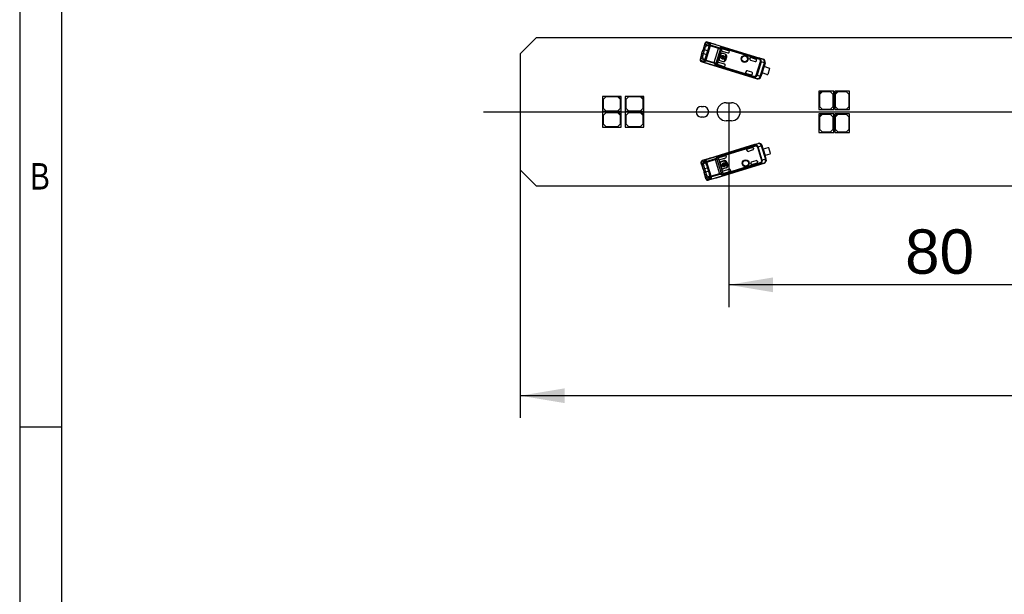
# Model space of a CAD drawing. Header units: millimetres. Extents: x 16 to 406, y 5 to 285.
# Tile 8 of 14: x 16 to 109, y 176 to 230. Entities that reach past the tile are written whole.
import ezdxf
from ezdxf.enums import TextEntityAlignment as Align
from ezdxf.lldxf.tags import DXFTag

# ---------------------------------------------------------------- set-up
doc = ezdxf.new("R2010")
doc.units = ezdxf.units.MM
for name, color, linetype in [('10', 7, 'Continuous'), ('Default', 7, 'Continuous'), ('LINLED_560X28MM_', 7, 'Continuous')]:
    doc.layers.add(name, color=color, linetype=linetype)
doc.styles.add('SEACAD_Arial', font='arial.ttf')
tags = doc.linetypes.add('CENTER2', pattern=[28.575, 19.05, -3.175, 3.175, -3.175]).pattern_tags.tags
tags[10:11] = [DXFTag(74, 4), DXFTag(75, 0), DXFTag(340, '0'), DXFTag(46, 0.0), DXFTag(50, 0.0), DXFTag(44, 0.0), DXFTag(45, 0.0)]
tags[8:9] = [DXFTag(74, 4), DXFTag(75, 0), DXFTag(340, '0'), DXFTag(46, 0.0), DXFTag(50, 0.0), DXFTag(44, 0.0), DXFTag(45, 0.0)]
tags[6:7] = [DXFTag(74, 4), DXFTag(75, 0), DXFTag(340, '0'), DXFTag(46, 0.0), DXFTag(50, 0.0), DXFTag(44, 0.0), DXFTag(45, 0.0)]
tags[4:5] = [DXFTag(74, 4), DXFTag(75, 0), DXFTag(340, '0'), DXFTag(46, 0.0), DXFTag(50, 0.0), DXFTag(44, 0.0), DXFTag(45, 0.0)]
doc.dimstyles.new('ISO', dxfattribs={"dimtxt": 4.2, "dimasz": 4.2, "dimexe": 2.1, "dimexo": 0, "dimgap": 1.05, "dimtad": 1, "dimlfac": 2, "dimtxsty": 'SEACAD_Arial', "dimblk1": '_SE_FILLED', "dimblk2": '_SE_FILLED', "dimsah": 1, "dimcen": 2.1, "dimadec": 0, "dimazin": 0, "dimtfac": 0.5, "dimtdec": 3, "dimtmove": 0, "dimatfit": 3, "dimfxl": 1, "dimarcsym": 0})

# ---------------------------------------------------------------- blocks, each defined once
blk = doc.blocks.new('SEANNOT_GROUP2')
at = {"layer": 'Default', "color": 7, "linetype": 'CENTER2'}
blk.add_line((59.597, 221.439), (346.097, 221.439), dxfattribs=at)
blk = doc.blocks.new('SE3')
at = {"layer": 'LINLED_560X28MM_', "color": 7, "linetype": 'Continuous'}
for p, q in [((64.597, 228.439), (63.097, 226.939)), ((341.097, 228.439), (64.597, 228.439)), ((80.59, 227.908), (80.481, 227.55)), ((80.642, 227.973), (80.561, 227.709)), ((80.561, 227.708), (80.685, 227.632)), ((80.596, 226.359), (81.01, 227.712)), ((81.099, 227.685), (80.686, 226.331)), ((80.969, 227.887), (80.693, 227.979)), ((80.744, 227.82), (80.9, 227.77)), ((80.744, 227.82), (80.864, 227.729)), ((81.088, 227.956), (80.812, 228.047)), ((81.58, 227.812), (80.812, 228.047)), ((80.864, 227.729), (80.943, 227.704)), ((80.932, 227.747), (80.9, 227.77)), ((81.099, 227.685), (81.01, 227.712)), ((81.088, 227.956), (81.087, 227.953)), ((81.087, 227.953), (85.768, 226.522)), ((81.088, 227.956), (85.768, 226.525)), ((81.118, 227.745), (81.099, 227.685)), ((81.884, 227.445), (81.099, 227.685)), ((81.902, 227.505), (81.118, 227.745)), ((81.582, 227.817), (81.581, 227.812)), ((81.582, 227.817), (86.099, 226.436)), ((63.097, 226.939), (63.097, 215.939)), ((80.248, 226.789), (80.139, 226.431)), ((80.313, 227.002), (80.248, 226.788)), ((80.248, 226.788), (80.398, 226.764)), ((80.313, 227.002), (80.416, 227.337)), ((80.313, 227.002), (80.457, 226.958)), ((80.398, 226.764), (80.457, 226.958)), ((80.481, 227.551), (80.416, 227.337)), ((80.559, 227.293), (80.416, 227.337)), ((80.457, 226.958), (80.559, 227.293)), ((80.457, 226.958), (80.742, 226.871)), ((80.619, 227.487), (80.481, 227.551)), ((80.559, 227.293), (80.619, 227.487)), ((80.844, 227.206), (80.559, 227.293)), ((80.917, 227.445), (80.669, 226.632)), ((81.47, 226.091), (81.884, 227.445)), ((82.057, 227.433), (81.621, 226.005)), ((81.783, 226.051), (82.166, 227.304)), ((81.884, 227.445), (81.902, 227.505)), ((82.083, 226.906), (81.936, 226.428)), ((82.095, 226.902), (81.949, 226.424)), ((82.095, 226.902), (82.083, 226.906)), ((82.173, 227.326), (82.166, 227.304)), ((82.173, 227.326), (82.214, 227.461)), ((85.816, 226.463), (82.214, 227.564)), ((85.79, 226.377), (82.216, 227.47)), ((82.224, 226.981), (82.22, 226.968)), ((82.507, 226.881), (82.22, 226.968)), ((82.511, 226.893), (82.224, 226.981)), ((82.232, 227.179), (82.774, 227.013)), ((82.298, 227.392), (82.297, 227.392)), ((82.297, 227.392), (82.934, 227.197)), ((82.298, 227.392), (82.935, 227.197)), ((82.467, 226.269), (82.611, 226.741)), ((82.548, 226.76), (82.485, 226.556)), ((82.507, 226.881), (82.511, 226.893)), ((82.611, 226.741), (82.548, 226.76)), ((82.897, 227.078), (82.934, 227.197)), ((82.897, 227.078), (82.899, 227.08)), ((82.899, 227.08), (82.935, 227.197)), ((82.935, 227.197), (82.934, 227.197)), ((80.226, 226.613), (80.145, 226.348)), ((80.184, 226.315), (80.464, 226.236)), ((80.372, 226.607), (80.226, 226.614)), ((80.245, 226.192), (80.525, 226.113)), ((80.245, 226.192), (81.013, 225.957)), ((80.466, 226.426), (80.316, 226.418)), ((80.473, 226.372), (80.316, 226.418)), ((80.546, 226.402), (80.466, 226.426)), ((80.473, 226.372), (80.502, 226.373)), ((80.526, 226.116), (80.525, 226.113)), ((85.205, 224.683), (80.525, 226.113)), ((80.526, 226.116), (85.206, 224.685)), ((80.686, 226.331), (80.596, 226.359)), ((80.686, 226.331), (80.667, 226.271)), ((81.451, 226.031), (80.667, 226.271)), ((80.686, 226.331), (81.47, 226.091)), ((81.013, 225.957), (81.012, 225.952)), ((81.012, 225.952), (85.529, 224.571)), ((81.735, 225.894), (81.621, 226.005)), ((81.678, 225.808), (85.28, 224.707)), ((81.735, 225.894), (81.732, 225.886)), ((81.732, 225.886), (85.306, 224.793)), ((81.735, 225.894), (81.776, 226.029)), ((81.783, 226.051), (81.776, 226.029)), ((81.843, 225.905), (82.479, 225.71)), ((81.843, 225.905), (81.843, 225.904)), ((81.843, 225.904), (82.48, 225.709)), ((82.45, 225.952), (81.908, 226.117)), ((81.936, 226.428), (81.949, 226.424)), ((82.016, 226.299), (82.012, 226.286)), ((82.012, 226.286), (82.299, 226.198)), ((82.016, 226.299), (82.302, 226.211)), ((82.071, 226.683), (82.051, 226.619)), ((82.051, 226.619), (82.101, 226.604)), ((82.12, 226.667), (82.071, 226.683)), ((82.16, 226.586), (82.358, 226.526)), ((82.377, 226.589), (82.18, 226.649)), ((82.181, 226.443), (82.2, 226.504)), ((82.279, 226.48), (82.26, 226.419)), ((82.299, 226.198), (82.302, 226.211)), ((82.466, 226.492), (82.403, 226.288)), ((82.403, 226.288), (82.467, 226.269)), ((82.417, 226.507), (82.466, 226.492)), ((82.485, 226.556), (82.436, 226.571)), ((82.479, 225.71), (82.516, 225.831)), ((82.48, 225.709), (82.516, 225.827)), ((82.516, 225.827), (82.516, 225.831)), ((82.552, 226.344), (82.64, 226.631)), ((82.552, 226.344), (82.565, 226.34)), ((82.565, 226.34), (82.653, 226.627)), ((82.653, 226.627), (82.64, 226.631)), ((84.895, 226.598), (84.851, 226.452)), ((84.851, 226.452), (84.852, 226.451)), ((84.852, 226.451), (84.897, 226.597)), ((85.421, 226.437), (84.895, 226.598)), ((84.895, 226.598), (84.897, 226.597)), ((84.897, 226.597), (85.421, 226.437)), ((84.917, 226.327), (85.347, 226.195)), ((85.421, 226.437), (85.421, 226.437)), ((85.463, 224.917), (85.851, 226.186)), ((85.472, 226.262), (85.488, 226.312)), ((85.924, 226.164), (85.536, 224.895)), ((86.091, 226.43), (85.768, 226.525)), ((85.768, 226.522), (85.768, 226.525)), ((85.816, 226.463), (85.79, 226.377)), ((85.79, 226.377), (85.855, 226.443)), ((85.833, 224.801), (86.222, 226.076)), ((85.924, 226.164), (85.851, 226.186)), ((86.289, 226.055), (85.9, 224.78)), ((86.222, 226.076), (85.924, 226.164)), ((86.091, 226.43), (86.099, 226.436)), ((86.3, 226.061), (86.194, 225.714)), ((86.289, 226.055), (86.222, 226.076)), ((86.3, 226.061), (86.289, 226.055)), ((82.48, 225.709), (82.479, 225.71)), ((84.485, 225.256), (84.441, 225.11)), ((84.441, 225.11), (84.442, 225.11)), ((84.441, 225.11), (84.967, 224.949)), ((84.442, 225.11), (84.487, 225.256)), ((84.442, 225.11), (84.967, 224.95)), ((84.487, 225.256), (84.485, 225.256)), ((85.041, 225.191), (84.61, 225.323)), ((84.967, 224.949), (84.967, 224.95)), ((85.092, 225.016), (85.107, 225.066)), ((85.463, 224.917), (85.536, 224.895)), ((85.536, 224.895), (85.833, 224.801)), ((86.011, 225.117), (85.905, 224.77)), ((86.01, 225.117), (86.193, 225.715)), ((86.465, 224.978), (86.01, 225.117)), ((86.648, 225.575), (86.193, 225.715)), ((86.713, 225.53), (86.544, 224.98)), ((85.205, 224.683), (85.206, 224.685)), ((85.205, 224.683), (85.526, 224.581)), ((85.306, 224.793), (85.28, 224.707)), ((85.323, 224.702), (85.306, 224.793)), ((85.529, 224.571), (85.526, 224.581)), ((85.833, 224.801), (85.9, 224.78)), ((85.9, 224.78), (85.905, 224.77)), ((91.647, 223.389), (91.397, 223.389)), ((91.397, 223.389), (91.397, 223.139)), ((91.397, 223.139), (91.647, 223.389)), ((91.397, 223.139), (91.397, 221.639)), ((91.697, 223.339), (91.447, 223.089)), ((91.447, 223.089), (91.447, 221.939)), ((92.797, 223.389), (91.647, 223.389)), ((92.497, 223.339), (91.697, 223.339)), ((92.747, 223.089), (92.497, 223.339)), ((92.747, 221.939), (92.747, 223.089)), ((92.797, 221.639), (92.797, 223.389)), ((93.147, 223.389), (92.897, 223.389)), ((92.897, 223.389), (92.897, 223.139)), ((92.897, 223.139), (93.147, 223.389)), ((92.897, 223.139), (92.897, 221.639)), ((93.197, 223.339), (92.947, 223.089)), ((92.947, 223.089), (92.947, 221.939)), ((94.297, 223.389), (93.147, 223.389)), ((93.997, 223.339), (93.197, 223.339)), ((94.247, 223.089), (93.997, 223.339)), ((94.247, 221.939), (94.247, 223.089)), ((94.297, 221.639), (94.297, 223.389)), ((72.397, 222.889), (70.897, 222.889)), ((70.897, 222.889), (70.897, 221.489)), ((71.197, 222.839), (70.947, 222.589)), ((70.947, 222.589), (70.947, 221.789)), ((72.347, 222.839), (71.197, 222.839)), ((72.597, 222.589), (72.347, 222.839)), ((72.647, 222.889), (72.397, 222.889)), ((72.397, 222.889), (72.647, 222.639)), ((72.597, 221.789), (72.597, 222.589)), ((72.647, 222.639), (72.647, 222.889)), ((72.647, 221.489), (72.647, 222.639)), ((74.547, 222.889), (73.047, 222.889)), ((73.047, 222.889), (73.047, 221.489)), ((73.347, 222.839), (73.097, 222.589)), ((73.097, 222.589), (73.097, 221.789)), ((74.497, 222.839), (73.347, 222.839)), ((74.747, 222.589), (74.497, 222.839)), ((74.797, 222.889), (74.547, 222.889)), ((74.547, 222.889), (74.797, 222.639)), ((74.747, 221.789), (74.747, 222.589)), ((74.797, 222.639), (74.797, 222.889)), ((74.797, 221.489), (74.797, 222.639)), ((82.597, 222.289), (83.097, 222.289)), ((70.897, 221.489), (72.647, 221.489)), ((72.397, 221.389), (70.897, 221.389)), ((70.897, 221.389), (70.897, 219.989)), ((70.947, 221.789), (71.197, 221.539)), ((71.197, 221.339), (70.947, 221.089)), ((71.197, 221.539), (72.347, 221.539)), ((72.347, 221.339), (71.197, 221.339)), ((72.347, 221.539), (72.597, 221.789)), ((72.597, 221.089), (72.347, 221.339)), ((72.647, 221.389), (72.397, 221.389)), ((72.397, 221.389), (72.647, 221.139)), ((72.647, 221.139), (72.647, 221.389)), ((72.647, 219.989), (72.647, 221.139)), ((73.047, 221.489), (74.797, 221.489)), ((74.547, 221.389), (73.047, 221.389)), ((73.047, 221.389), (73.047, 219.989)), ((73.097, 221.789), (73.347, 221.539)), ((73.347, 221.339), (73.097, 221.089)), ((73.347, 221.539), (74.497, 221.539)), ((74.497, 221.339), (73.347, 221.339)), ((74.497, 221.539), (74.747, 221.789)), ((74.747, 221.089), (74.497, 221.339)), ((74.797, 221.389), (74.547, 221.389)), ((74.547, 221.389), (74.797, 221.139)), ((74.797, 221.139), (74.797, 221.389)), ((74.797, 219.989), (74.797, 221.139)), ((80.247, 221.939), (80.447, 221.939)), ((91.397, 221.639), (92.797, 221.639)), ((91.647, 221.239), (91.397, 221.239)), ((91.397, 221.239), (91.397, 220.989)), ((91.397, 220.989), (91.647, 221.239)), ((91.447, 221.939), (91.697, 221.689)), ((91.697, 221.189), (91.447, 220.939)), ((92.797, 221.239), (91.647, 221.239)), ((91.697, 221.689), (92.497, 221.689)), ((92.497, 221.189), (91.697, 221.189)), ((92.497, 221.689), (92.747, 221.939)), ((92.747, 220.939), (92.497, 221.189)), ((92.797, 219.489), (92.797, 221.239)), ((92.897, 221.639), (94.297, 221.639)), ((93.147, 221.239), (92.897, 221.239)), ((92.897, 221.239), (92.897, 220.989)), ((92.897, 220.989), (93.147, 221.239)), ((92.947, 221.939), (93.197, 221.689)), ((93.197, 221.189), (92.947, 220.939)), ((94.297, 221.239), (93.147, 221.239)), ((93.197, 221.689), (93.997, 221.689)), ((93.997, 221.189), (93.197, 221.189)), ((93.997, 221.689), (94.247, 221.939)), ((94.247, 220.939), (93.997, 221.189)), ((94.297, 219.489), (94.297, 221.239)), ((70.947, 221.089), (70.947, 220.289)), ((70.947, 220.289), (71.197, 220.039)), ((72.347, 220.039), (72.597, 220.289)), ((72.597, 220.289), (72.597, 221.089)), ((73.097, 221.089), (73.097, 220.289)), ((73.097, 220.289), (73.347, 220.039)), ((74.497, 220.039), (74.747, 220.289)), ((74.747, 220.289), (74.747, 221.089)), ((80.447, 220.939), (80.247, 220.939)), ((83.097, 220.589), (82.597, 220.589)), ((91.397, 220.989), (91.397, 219.489)), ((91.447, 220.939), (91.447, 219.789)), ((92.747, 219.789), (92.747, 220.939)), ((92.897, 220.989), (92.897, 219.489)), ((92.947, 220.939), (92.947, 219.789)), ((94.247, 219.789), (94.247, 220.939)), ((70.897, 219.989), (72.647, 219.989)), ((71.197, 220.039), (72.347, 220.039)), ((73.047, 219.989), (74.797, 219.989)), ((73.347, 220.039), (74.497, 220.039)), ((91.397, 219.489), (92.797, 219.489)), ((91.447, 219.789), (91.697, 219.539)), ((91.697, 219.539), (92.497, 219.539)), ((92.497, 219.539), (92.747, 219.789)), ((92.897, 219.489), (94.297, 219.489)), ((92.947, 219.789), (93.197, 219.539)), ((93.197, 219.539), (93.997, 219.539)), ((93.997, 219.539), (94.247, 219.789)), ((85.305, 218.328), (80.624, 216.897)), ((80.625, 216.895), (85.305, 218.326)), ((81.111, 217.059), (85.628, 218.44)), ((85.305, 218.328), (85.625, 218.43)), ((85.305, 218.328), (85.305, 218.326)), ((85.422, 218.309), (85.405, 218.218)), ((85.628, 218.44), (85.626, 218.43)), ((81.777, 217.202), (85.379, 218.304)), ((81.831, 217.125), (85.405, 218.218)), ((84.54, 217.901), (85.066, 218.062)), ((84.585, 217.755), (84.54, 217.901)), ((84.54, 217.901), (84.541, 217.901)), ((84.541, 217.901), (85.066, 218.061)), ((84.541, 217.901), (84.586, 217.755)), ((84.586, 217.755), (84.585, 217.755)), ((85.14, 217.82), (84.71, 217.688)), ((85.066, 218.062), (85.066, 218.061)), ((85.191, 217.995), (85.206, 217.945)), ((85.405, 218.218), (85.379, 218.304)), ((85.562, 218.094), (85.635, 218.116)), ((85.562, 218.094), (85.95, 216.825)), ((85.635, 218.116), (85.932, 218.21)), ((86.023, 216.847), (85.635, 218.116)), ((85.932, 218.21), (85.999, 218.231)), ((85.932, 218.21), (86.322, 216.935)), ((85.999, 218.231), (86.005, 218.241)), ((86.389, 216.956), (85.999, 218.231)), ((86.111, 217.895), (86.005, 218.241)), ((86.565, 218.033), (86.11, 217.894)), ((86.11, 217.894), (86.292, 217.296)), ((86.748, 217.436), (86.292, 217.296)), ((86.812, 217.482), (86.644, 218.031)), ((80.348, 216.222), (80.238, 216.58)), ((80.326, 216.398), (80.245, 216.663)), ((80.284, 216.696), (80.564, 216.774)), ((81.11, 217.053), (80.343, 216.819)), ((80.344, 216.819), (81.112, 217.054)), ((80.344, 216.819), (80.624, 216.897)), ((80.572, 216.639), (80.415, 216.592)), ((80.565, 216.585), (80.415, 216.592)), ((80.645, 216.608), (80.565, 216.585)), ((80.572, 216.639), (80.601, 216.637)), ((80.625, 216.895), (80.624, 216.897)), ((80.785, 216.68), (80.695, 216.652)), ((80.695, 216.652), (81.109, 215.298)), ((81.551, 216.979), (80.767, 216.74)), ((80.785, 216.68), (80.767, 216.74)), ((80.785, 216.68), (81.569, 216.919)), ((81.199, 215.326), (80.785, 216.68)), ((81.113, 217.054), (81.111, 217.059)), ((81.187, 215.058), (85.867, 216.489)), ((81.188, 215.055), (85.868, 216.486)), ((81.569, 216.919), (81.983, 215.565)), ((81.682, 215.194), (86.198, 216.575)), ((81.834, 217.117), (81.72, 217.006)), ((82.157, 215.578), (81.72, 217.006)), ((81.834, 217.117), (81.831, 217.125)), ((81.834, 217.117), (81.876, 216.982)), ((81.882, 216.96), (81.876, 216.982)), ((81.882, 216.96), (82.265, 215.707)), ((81.942, 217.106), (82.58, 217.301)), ((81.942, 217.106), (82.579, 217.301)), ((81.942, 217.106), (81.942, 217.106)), ((82.549, 217.059), (82.007, 216.893)), ((82.036, 216.583), (82.049, 216.587)), ((82.182, 216.105), (82.036, 216.583)), ((82.195, 216.109), (82.049, 216.587)), ((82.111, 216.725), (82.398, 216.812)), ((82.115, 216.712), (82.111, 216.725)), ((82.115, 216.712), (82.402, 216.8)), ((82.26, 216.425), (82.457, 216.485)), ((82.281, 216.568), (82.299, 216.507)), ((85.916, 216.548), (82.313, 215.447)), ((85.889, 216.634), (82.315, 215.541)), ((82.378, 216.531), (82.36, 216.592)), ((82.398, 216.812), (82.402, 216.8)), ((82.503, 216.723), (82.566, 216.742)), ((82.566, 216.518), (82.503, 216.723)), ((82.517, 216.503), (82.566, 216.518)), ((82.585, 216.455), (82.536, 216.44)), ((82.566, 216.742), (82.711, 216.27)), ((82.58, 217.301), (82.579, 217.301)), ((82.579, 217.301), (82.616, 217.179)), ((82.58, 217.301), (82.616, 217.184)), ((82.647, 216.25), (82.585, 216.455)), ((82.616, 217.184), (82.616, 217.179)), ((82.652, 216.667), (82.664, 216.671)), ((82.652, 216.667), (82.739, 216.38)), ((82.664, 216.671), (82.752, 216.384)), ((84.95, 216.559), (84.952, 216.56)), ((84.995, 216.413), (84.95, 216.559)), ((84.952, 216.56), (84.996, 216.414)), ((85.521, 216.574), (84.995, 216.413)), ((84.996, 216.414), (85.521, 216.574)), ((85.017, 216.684), (85.447, 216.816)), ((85.521, 216.574), (85.521, 216.574)), ((85.572, 216.749), (85.587, 216.699)), ((85.867, 216.489), (85.868, 216.486)), ((86.19, 216.581), (85.868, 216.486)), ((85.916, 216.548), (85.889, 216.634)), ((85.889, 216.634), (85.955, 216.568)), ((86.023, 216.847), (85.95, 216.825)), ((86.322, 216.935), (86.023, 216.847)), ((86.191, 216.581), (86.198, 216.575)), ((86.399, 216.95), (86.293, 217.297)), ((86.389, 216.956), (86.322, 216.935)), ((86.399, 216.95), (86.389, 216.956)), ((63.097, 215.939), (64.597, 214.439)), ((80.471, 216.405), (80.325, 216.4)), ((80.348, 216.222), (80.497, 216.246)), ((80.413, 216.009), (80.348, 216.222)), ((80.413, 216.009), (80.556, 216.052)), ((80.413, 216.009), (80.515, 215.674)), ((80.497, 216.246), (80.556, 216.052)), ((80.659, 215.718), (80.515, 215.674)), ((80.581, 215.46), (80.515, 215.674)), ((80.556, 216.052), (80.841, 216.14)), ((80.556, 216.052), (80.659, 215.718)), ((80.718, 215.524), (80.581, 215.46)), ((80.944, 215.805), (80.659, 215.718)), ((80.659, 215.718), (80.718, 215.524)), ((81.017, 215.566), (80.768, 216.379)), ((81.983, 215.565), (81.199, 215.326)), ((82.002, 215.505), (81.217, 215.266)), ((81.983, 215.565), (82.002, 215.505)), ((82.151, 216.392), (82.2, 216.407)), ((82.17, 216.328), (82.151, 216.392)), ((82.22, 216.343), (82.17, 216.328)), ((82.195, 216.109), (82.182, 216.105)), ((82.272, 215.685), (82.265, 215.707)), ((82.272, 215.685), (82.313, 215.55)), ((82.477, 216.422), (82.279, 216.362)), ((82.607, 216.13), (82.32, 216.043)), ((82.324, 216.03), (82.32, 216.043)), ((82.61, 216.118), (82.324, 216.03)), ((82.332, 215.832), (82.874, 215.998)), ((82.397, 215.619), (83.033, 215.814)), ((82.397, 215.619), (83.035, 215.814)), ((82.397, 215.619), (82.397, 215.619)), ((82.607, 216.13), (82.61, 216.118)), ((82.711, 216.27), (82.647, 216.25)), ((82.752, 216.384), (82.739, 216.38)), ((82.997, 215.933), (83.033, 215.814)), ((82.997, 215.933), (82.999, 215.931)), ((82.999, 215.931), (83.035, 215.814)), ((83.035, 215.814), (83.033, 215.814)), ((84.995, 216.413), (84.996, 216.414)), ((80.69, 215.103), (80.581, 215.46)), ((80.661, 215.301), (80.785, 215.377)), ((80.742, 215.037), (80.661, 215.302)), ((81.068, 215.123), (80.792, 215.032)), ((80.843, 215.191), (80.964, 215.281)), ((80.843, 215.191), (81, 215.24)), ((81.68, 215.198), (80.912, 214.964)), ((81.188, 215.055), (80.912, 214.964)), ((80.964, 215.281), (81.043, 215.306)), ((81.03, 215.263), (81, 215.24)), ((81.199, 215.326), (81.109, 215.298)), ((81.188, 215.055), (81.187, 215.058)), ((81.217, 215.266), (81.199, 215.326)), ((81.682, 215.194), (81.68, 215.199)), ((64.597, 214.439), (341.097, 214.439))]:
    blk.add_line(p, q, dxfattribs=at)
for centre, radius in [((84.353, 226.447), 0.328), ((84.353, 226.447), 0.293), ((84.353, 226.447), 0.276), ((84.353, 226.447), 0.275), ((84.452, 216.564), 0.328), ((84.452, 216.564), 0.293), ((84.452, 216.564), 0.276), ((84.452, 216.564), 0.275)]:
    blk.add_circle(centre, radius, dxfattribs=at)
for centre, radius, start, end in [((80.838, 227.469), 0.366, 139.22124, 167.19833), ((80.772, 227.874), 0.182, 125.94546, 154.29678), ((80.725, 227.961), 0.0836, 115.13911, 171.16305), ((80.764, 227.888), 0.166, 72.12309, 117.03179), ((80.787, 227.953), 0.0975, 75.00548, 164.51401), ((81.066, 227.852), 0.103, 78.15024, 159.89422), ((80.83, 227.784), 0.173, 9.17343, 36.861), ((81.106, 227.733), 0.131, 85.95549, 143.28159), ((80.543, 227.723), 0.467, 358.76441, 10.9341), ((81.096, 227.622), 0.125, 79.83196, 133.72699), ((80.912, 227.848), 0.204, 4.24366, 30.86319), ((80.475, 227.792), 0.644, 355.86205, 6.40937), ((80.589, 226.656), 0.366, 158.77535, 186.78297), ((80.86, 226.607), 0.489, 161.27065, 180.03098), ((81.153, 227.33), 0.557, 147.12742, 163.58485), ((82, 227.843), 0.414, 253.69586, 277.97322), ((81.946, 227.684), 0.184, 256.15088, 295.18192), ((82.272, 226.915), 0.652, 95.11718, 112.3346), ((82.256, 226.769), 0.693, 93.51529, 106.67713), ((82.191, 226.873), 0.113, 73.00218, 163.00218), ((82.191, 226.873), 0.1, 73.00218, 163.00218), ((82.269, 226.587), 0.169, 354.32944, 151.67492), ((81.983, 227.511), 0.236, 349.78811, 12.80118), ((82.449, 226.689), 0.2, 343.00218, 73.00218), ((82.449, 226.689), 0.213, 343.00218, 73.00218), ((80.315, 226.359), 0.189, 172.69373, 200.36203), ((80.294, 226.351), 0.167, 209.0805, 253.7947), ((80.276, 226.284), 0.0975, 161.48221, 251.00312), ((80.565, 226.212), 0.103, 166.11686, 247.83879), ((80.407, 226.4), 0.173, 289.13189, 316.83987), ((80.439, 226.301), 0.204, 295.16262, 321.76244), ((80.203, 226.611), 0.467, 315.08386, 327.25018), ((80.665, 226.288), 0.131, 182.73495, 240.04743), ((80.718, 226.385), 0.125, 192.2666, 246.18387), ((80.107, 226.593), 0.646, 319.61515, 330.13261), ((42.515, 237.979), 40.729, 342.94133, 343.02974), ((81.389, 225.86), 0.182, 30.61414, 70.06123), ((81.342, 225.694), 0.417, 48.11593, 72.22181), ((81.468, 226.146), 0.208, 291.94233, 317.24291), ((82.08, 226.308), 0.641, 213.58566, 231.14385), ((81.359, 226.088), 0.424, 318.6666, 331.42176), ((82.045, 226.394), 0.113, 163.00218, 253.00218), ((82.045, 226.394), 0.1, 163.00218, 253.00218), ((82.269, 226.587), 0.169, 174.32944, 238.79799), ((82.269, 226.587), 0.108, 180.78684, 230.5702), ((82.269, 226.587), 0.108, 0.78684, 145.21753), ((82.269, 226.587), 0.169, 267.20637, 331.67492), ((82.269, 226.587), 0.108, 275.43416, 325.21753), ((82.361, 226.402), 0.213, 253.00218, 343.00218), ((82.361, 226.402), 0.2, 253.00218, 343.00218), ((85.377, 226.291), 0.1, 253.00218, 343.00218), ((85.789, 226.359), 0.107, 51.96533, 75.45145), ((85.643, 226.243), 0.292, 344.24736, 43.4173), ((86.003, 226.143), 0.3, 343.00654, 72.84058), ((85.011, 225.095), 0.1, 343.00218, 73.00218), ((85.26, 224.985), 0.291, 282.4715, 341.874), ((86.502, 225.097), 0.125, 253.00218, 289.87208), ((86.612, 225.456), 0.125, 36.13228, 73.00218), ((85.315, 224.808), 0.107, 250.55265, 274.03752), ((85.613, 224.868), 0.3, 253.16918, 342.99782), ((82.597, 221.439), 0.85, 90, 270), ((83.097, 221.439), 0.85, 270, 90), ((80.247, 221.439), 0.5, 90, 270), ((80.447, 221.439), 0.5, 270, 90), ((85.415, 218.203), 0.107, 86.1093, 109.59409), ((85.359, 218.025), 0.291, 18.20662, 77.45662), ((85.712, 218.143), 0.3, 17.00654, 106.83518), ((85.111, 217.916), 0.1, 287.00218, 17.00218), ((86.601, 217.914), 0.125, 70.13228, 107.00218), ((86.711, 217.555), 0.125, 287.00218, 323.87208), ((80.415, 216.651), 0.189, 159.64233, 187.31064), ((80.394, 216.66), 0.166, 106.1382, 150.99532), ((80.376, 216.727), 0.0975, 109.00861, 198.51479), ((80.679, 216.792), 0.116, 117.4809, 188.57218), ((80.507, 216.611), 0.173, 43.16449, 70.87247), ((80.541, 216.714), 0.2, 37.9227, 65.16096), ((80.749, 216.732), 0.116, 115.6903, 181.53605), ((80.302, 216.399), 0.467, 32.75419, 44.92051), ((80.817, 216.626), 0.125, 113.79561, 167.76265), ((80.208, 216.419), 0.644, 29.85916, 40.4018), ((81.489, 217.15), 0.181, 289.88172, 329.45164), ((64.904, 211.851), 17.419, 16.91546, 17.12219), ((81.444, 217.313), 0.413, 287.64579, 312.02521), ((82.201, 216.684), 0.67, 129.24028, 146.03894), ((81.579, 216.882), 0.188, 41.3683, 69.45519), ((81.415, 216.891), 0.477, 29.30085, 40.61952), ((82.144, 216.616), 0.113, 107.00218, 197.00218), ((82.144, 216.616), 0.1, 107.00218, 197.00218), ((82.368, 216.423), 0.169, 121.20637, 185.67492), ((82.368, 216.423), 0.169, 208.32944, 5.67492), ((82.368, 216.423), 0.108, 129.43416, 179.21753), ((82.368, 216.423), 0.169, 28.32944, 92.79799), ((82.368, 216.423), 0.108, 34.78684, 84.5702), ((82.46, 216.608), 0.213, 17.00218, 107.00218), ((82.46, 216.608), 0.2, 17.00218, 107.00218), ((85.476, 216.72), 0.1, 17.00218, 107.00218), ((85.889, 216.652), 0.107, 284.6912, 308.18556), ((85.743, 216.768), 0.291, 316.5583, 15.78578), ((86.102, 216.868), 0.3, 287.16378, 16.99782), ((80.699, 216.356), 0.376, 173.59811, 200.85229), ((80.904, 216.394), 0.433, 178.74318, 199.96392), ((81.136, 215.628), 0.431, 193.98294, 215.31352), ((82.1, 215.168), 0.414, 82.03115, 106.30851), ((82.046, 215.328), 0.183, 64.74828, 103.92765), ((81.971, 215.602), 0.188, 324.55893, 352.62905), ((82.356, 216.242), 0.693, 253.32724, 266.48907), ((82.29, 216.138), 0.113, 197.00218, 287.00218), ((82.29, 216.138), 0.1, 197.00218, 287.00218), ((82.368, 216.423), 0.108, 214.78684, 359.21753), ((82.1, 215.499), 0.219, 346.29759, 11.12185), ((82.548, 216.322), 0.2, 287.00218, 17.00218), ((82.548, 216.322), 0.213, 287.00218, 17.00218), ((80.946, 215.546), 0.375, 193.13784, 220.45132), ((80.872, 215.136), 0.182, 194.58382, 243.29397), ((80.824, 215.05), 0.0837, 188.86736, 244.8716), ((80.864, 215.123), 0.167, 243.04293, 287.81092), ((80.886, 215.058), 0.0975, 195.48599, 285.00325), ((80.93, 215.227), 0.173, 323.14336, 350.83093), ((81.174, 215.173), 0.116, 205.42835, 276.53593), ((80.642, 215.288), 0.467, 349.07026, 1.23995), ((81.203, 215.273), 0.126, 215.43308, 275.33857), ((81.201, 215.406), 0.141, 229.62326, 276.82651), ((81.016, 215.161), 0.199, 328.82038, 356.08149), ((80.624, 215.218), 0.595, 353.15926, 4.57805), ((82.371, 216.096), 0.652, 247.67044, 264.8865)]:
    blk.add_arc(centre, radius, start, end, dxfattribs=at)
for centre, major_axis, ratio, start_param, end_param in [((80.686, 227.879), (-0.0956, 0.0292), 0.754543, 6.092026, 6.283031), ((80.56, 227.549), (-0.132, -0.43), 0.34204, 3.132977, 3.443088), ((81.059, 227.86), (-0.0315, -0.0949), 0.939661, 3.16702, 4.734915), ((81.494, 227.53), (-0.088, -0.287), 0.999962, 3.141593, 3.321417), ((82.262, 227.275), (-0.0292, -0.0956), 0.999848, 4.712389, 6.283185), ((82.268, 227.296), (-0.0292, -0.0956), 0.999994, 3.140004, 4.712389), ((82.268, 227.296), (-0.0292, -0.0956), 0.999994, 3.140535, 4.712389), ((82.803, 227.109), (-0.0883, -0.047), 0.999695, 0.785246, 2.356347), ((82.802, 227.108), (-0.0883, -0.047), 0.999695, 1.570796, 2.343651), ((80.235, 226.32), (0.0859, 0.0512), 0.8975, 2.254603, 3.141253), ((80.235, 226.402), (0.0956, -0.0292), 0.754543, 3.141566, 3.269979), ((80.315, 226.746), (0.132, 0.431), 0.342128, 2.840741, 3.150375), ((80.554, 226.209), (-0.0269, -0.0963), 0.939661, 4.689876, 6.257716), ((81.1, 226.239), (-0.088, -0.287), 0.999962, 6.103357, 6.283185), ((81.872, 226), (0.0292, 0.0956), 0.999994, 1.570796, 3.141593), ((81.872, 226), (0.0292, 0.0956), 0.999994, 1.570796, 3.141593), ((81.879, 226.022), (0.0292, 0.0956), 0.999848, 0, 1.570796), ((82.42, 225.856), (-0.047, 0.0883), 0.999695, 3.926839, 5.497939), ((82.42, 225.858), (-0.047, 0.0883), 0.999695, 3.9588, 4.712389), ((84.946, 226.422), (0.0956, -0.0292), 0.999848, 3.141593, 4.712389), ((84.948, 226.422), (0.0956, -0.0292), 0.999848, 3.141593, 4.712389), ((85.392, 226.341), (-0.0292, -0.0956), 0.999994, 1.570796, 3.141593), ((85.392, 226.341), (-0.0292, -0.0956), 0.999994, 1.570796, 3.141593), ((86.003, 226.143), (-0.085, -0.288), 0.766027, 1.56283, 3.125796), ((86.013, 226.149), (-0.265, -0.141), 0.999924, 2.356233, 3.933355), ((84.581, 225.227), (0.0956, -0.0292), 0.999848, 1.570796, 3.141593), ((84.582, 225.227), (0.0956, -0.0292), 0.999848, 1.570796, 3.141593), ((84.996, 225.045), (0.0292, 0.0956), 0.999994, 3.141593, 4.712389), ((84.996, 225.045), (0.0292, 0.0956), 0.999994, 3.141593, 4.712389), ((85.613, 224.868), (-0.091, -0.286), 0.766027, 0.015856, 1.578763), ((85.618, 224.858), (-0.141, 0.265), 0.999924, 2.349833, 3.926953), ((85.712, 218.143), (-0.091, 0.286), 0.766027, 4.704422, 6.267329), ((85.718, 218.153), (-0.141, -0.265), 0.999924, 2.356233, 3.933352), ((84.68, 217.784), (0.0956, 0.0292), 0.999848, 3.141593, 4.712389), ((84.682, 217.784), (0.0956, 0.0292), 0.999848, 3.141593, 4.712389), ((85.095, 217.966), (0.0292, -0.0956), 0.999994, 1.570796, 3.141593), ((85.095, 217.966), (0.0292, -0.0956), 0.999994, 1.570796, 3.141593), ((80.334, 216.69), (0.0859, -0.0511), 0.8975, 3.142044, 4.028582), ((80.334, 216.609), (0.0956, 0.0292), 0.754543, 3.013206, 3.141619), ((80.415, 216.264), (0.132, -0.431), 0.342128, 3.13281, 3.442444), ((80.654, 216.802), (-0.0269, 0.0963), 0.939661, 0.025469, 1.593309), ((81.199, 216.772), (-0.088, 0.287), 0.999962, 0, 0.179473), ((81.971, 217.011), (0.0292, -0.0956), 0.999994, 3.141593, 4.712389), ((81.971, 217.011), (0.0292, -0.0956), 0.999994, 3.141593, 4.712389), ((81.978, 216.989), (0.0292, -0.0956), 0.999848, 4.712389, 6.283185), ((82.52, 217.155), (-0.047, -0.0883), 0.999695, 0.785246, 2.356347), ((82.519, 217.153), (-0.047, -0.0883), 0.999695, 1.570796, 2.324385), ((85.046, 216.589), (0.0956, 0.0292), 0.999848, 1.570796, 3.141593), ((85.047, 216.589), (0.0956, 0.0292), 0.999848, 1.570796, 3.141593), ((85.492, 216.67), (-0.0292, 0.0956), 0.999994, 3.141593, 4.712389), ((85.492, 216.67), (-0.0292, 0.0956), 0.999994, 3.141593, 4.712389), ((86.102, 216.868), (-0.085, 0.288), 0.766027, 3.15739, 4.720356), ((86.112, 216.862), (-0.265, 0.141), 0.999924, 2.34983, 3.926953), ((82.361, 215.736), (-0.0292, 0.0956), 0.999848, 0, 1.570796), ((82.368, 215.715), (-0.0292, 0.0956), 0.999994, 1.570796, 3.143181), ((82.368, 215.715), (-0.0292, 0.0956), 0.999994, 1.570796, 3.142651), ((82.903, 215.902), (-0.0883, 0.047), 0.999695, 3.926839, 5.497939), ((82.901, 215.903), (-0.0883, 0.047), 0.999695, 3.939535, 4.712389), ((80.786, 215.132), (-0.0956, -0.0292), 0.754543, 0.000154, 0.191159), ((80.66, 215.462), (-0.132, 0.43), 0.34204, 2.840098, 3.150208), ((81.158, 215.151), (-0.0315, 0.0949), 0.939661, 1.54827, 3.116165), ((81.594, 215.481), (-0.088, 0.287), 0.999962, 2.961768, 3.141593)]:
    blk.add_ellipse(centre, major_axis=major_axis, ratio=ratio, start_param=start_param, end_param=end_param, dxfattribs=at)
for points, degree in [([(80.561, 227.709), (80.664, 227.844), (80.744, 227.82)], 2), ([(85.851, 226.186), (85.857, 226.207), (85.86, 226.249), (85.839, 226.317), (85.809, 226.357), (85.79, 226.377)], 3), ([(85.306, 224.793), (85.333, 224.799), (85.38, 224.815), (85.435, 224.86), (85.456, 224.897), (85.463, 224.917)], 3), ([(85.405, 218.218), (85.432, 218.212), (85.479, 218.196), (85.535, 218.151), (85.555, 218.115), (85.562, 218.094)], 3), ([(80.415, 216.592), (80.362, 216.576), (80.332, 216.508), (80.325, 216.398)], 3), ([(80.471, 216.404), (80.48, 216.506), (80.511, 216.569), (80.565, 216.585)], 3), ([(85.95, 216.825), (85.956, 216.804), (85.96, 216.762), (85.939, 216.694), (85.909, 216.654), (85.889, 216.634)], 3), ([(80.66, 215.302), (80.726, 215.216), (80.79, 215.175), (80.843, 215.191)], 3), ([(80.742, 215.037), (80.716, 215.046), (80.7, 215.069), (80.69, 215.103)], 3), ([(80.964, 215.282), (80.911, 215.265), (80.848, 215.3), (80.785, 215.379)], 3)]:
    blk.add_open_spline(points, degree=degree, dxfattribs=at)
for points, degree, knots in [([(80.642, 227.973), (80.637, 227.971), (80.627, 227.967), (80.615, 227.957), (80.605, 227.944), (80.597, 227.928), (80.593, 227.914), (80.59, 227.908)], 3, [0, 0, 0, 0, 0.20636, 0.408491, 0.607418, 0.804218, 1, 1, 1, 1]), ([(80.864, 227.729), (80.864, 227.729), (80.851, 227.734), (80.823, 227.735), (80.779, 227.718), (80.733, 227.684), (80.701, 227.649), (80.685, 227.632)], 3, [0, 0, 0, 0, 0.000046, 0.262507, 0.516593, 0.762391, 1, 1, 1, 1]), ([(80.9, 227.771), (80.944, 227.753), (80.949, 227.66), (80.954, 227.567), (80.917, 227.445)], 2, [0, 0, 0, 0.5, 0.5, 1, 1, 1]), ([(80.139, 226.431), (80.137, 226.423), (80.132, 226.406), (80.131, 226.384), (80.134, 226.365), (80.141, 226.354), (80.145, 226.348)], 3, [0, 0, 0, 0, 0.244652, 0.491458, 0.742562, 1, 1, 1, 1]), ([(80.316, 226.419), (80.278, 226.43), (80.254, 226.481), (80.23, 226.532), (80.226, 226.613)], 2, [0, 0, 0, 0.5, 0.5, 1, 1, 1]), ([(80.372, 226.607), (80.373, 226.595), (80.377, 226.571), (80.384, 226.538), (80.394, 226.506), (80.407, 226.478), (80.423, 226.454), (80.442, 226.436), (80.458, 226.429), (80.466, 226.426)], 3, [0, 0, 0, 0, 0.117572, 0.243562, 0.37798, 0.520832, 0.672119, 0.831843, 1, 1, 1, 1]), ([(80.669, 226.632), (80.631, 226.512), (80.575, 226.436), (80.518, 226.36), (80.473, 226.371)], 2, [0, 0, 0, 0.5, 0.5, 1, 1, 1]), ([(85.768, 226.525), (85.775, 226.523), (85.788, 226.518), (85.806, 226.51), (85.82, 226.502), (85.835, 226.49), (85.848, 226.472), (85.853, 226.454), (85.855, 226.443)], 3, [0, 0, 0, 0, 0.120723, 0.235221, 0.34634, 0.457185, 0.682198, 1, 1, 1, 1]), ([(85.816, 226.463), (85.817, 226.469), (85.818, 226.479), (85.814, 226.493), (85.804, 226.504), (85.789, 226.514), (85.774, 226.52), (85.768, 226.522)], 3, [0, 0, 0, 0, 0.272042, 0.497908, 0.684926, 0.845835, 1, 1, 1, 1]), ([(85.323, 224.702), (85.317, 224.696), (85.307, 224.687), (85.291, 224.678), (85.273, 224.673), (85.245, 224.672), (85.219, 224.679), (85.205, 224.683)], 3, [0, 0, 0, 0, 0.225106, 0.406821, 0.546306, 0.765172, 1, 1, 1, 1]), ([(85.206, 224.685), (85.211, 224.684), (85.222, 224.682), (85.236, 224.68), (85.248, 224.68), (85.258, 224.683), (85.267, 224.688), (85.274, 224.696), (85.278, 224.703), (85.28, 224.707)], 3, [0, 0, 0, 0, 0.110474, 0.221192, 0.340028, 0.473427, 0.625996, 0.800833, 1, 1, 1, 1]), ([(85.422, 218.309), (85.417, 218.315), (85.407, 218.324), (85.391, 218.333), (85.375, 218.337), (85.359, 218.339), (85.342, 218.337), (85.325, 218.334), (85.311, 218.33), (85.305, 218.328)], 3, [0, 0, 0, 0, 0.22088, 0.402599, 0.544939, 0.681913, 0.764537, 0.881183, 1, 1, 1, 1]), ([(85.305, 218.326), (85.309, 218.327), (85.321, 218.33), (85.335, 218.332), (85.347, 218.332), (85.359, 218.329), (85.37, 218.321), (85.376, 218.31), (85.379, 218.304)], 3, [0, 0, 0, 0, 0.082311, 0.22854, 0.311167, 0.451927, 0.667751, 1, 1, 1, 1]), ([(80.238, 216.58), (80.236, 216.587), (80.232, 216.602), (80.231, 216.62), (80.232, 216.637), (80.237, 216.651), (80.242, 216.659), (80.244, 216.663)], 3, [0, 0, 0, 0, 0.217955, 0.427245, 0.627621, 0.818725, 1, 1, 1, 1]), ([(80.768, 216.379), (80.745, 216.455), (80.708, 216.532), (80.635, 216.627), (80.598, 216.647), (80.572, 216.639)], 3, [0, 0, 0, 0, 0.5, 0.5, 1, 1, 1, 1]), ([(85.916, 216.548), (85.917, 216.541), (85.918, 216.529), (85.913, 216.516), (85.905, 216.507), (85.895, 216.5), (85.882, 216.494), (85.871, 216.49), (85.867, 216.489)], 3, [0, 0, 0, 0, 0.331887, 0.547385, 0.68799, 0.770997, 0.917867, 1, 1, 1, 1]), ([(85.868, 216.486), (85.875, 216.489), (85.888, 216.493), (85.904, 216.5), (85.919, 216.509), (85.934, 216.521), (85.948, 216.54), (85.952, 216.558), (85.955, 216.568)], 3, [0, 0, 0, 0, 0.118925, 0.236132, 0.319104, 0.457637, 0.699176, 1, 1, 1, 1]), ([(81, 215.24), (81.004, 215.241), (81.026, 215.254), (81.057, 215.318), (81.046, 215.454), (81.025, 215.539), (81.017, 215.566)], 3, [0, 0, 0, 0, 0.069566, 0.445919, 0.822271, 1, 1, 1, 1])]:
    blk.add_open_spline(points, degree=degree, knots=knots, dxfattribs=at)
blk.add_rational_spline([(82.024, 227.518), (82.041, 227.495), (82.053, 227.464), (82.057, 227.433)], [1.03323215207, 0.973772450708, 0.994102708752, 1.0942229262], degree=3, dxfattribs=at)
blk = doc.blocks.new('DMBLK10')
at = {"layer": 'Default', "linetype": 'Continuous'}
for points in [[(87.047, 204.348), (87.047, 205.748), (82.847, 205.048)], [(118.647, 204.348), (122.847, 205.048), (118.647, 205.748)]]:
    blk.add_hatch(color=7, dxfattribs=at).paths.add_polyline_path(points)
at = {"layer": 'Default', "color": 7, "linetype": 'Continuous'}
for p, q in [((82.847, 222.295), (82.847, 202.948)), ((122.847, 221.439), (122.847, 202.948)), ((122.847, 205.048), (82.847, 205.048))]:
    blk.add_line(p, q, dxfattribs=at)
at = {"layer": 'Default', "color": 7, "linetype": 'Continuous', "style": 'SEACAD_Arial'}
blk.add_text('80', height=4.2, dxfattribs=at).set_placement((99.56, 210.298), align=Align.TOP_LEFT)
blk = doc.blocks.new('_SE_FILLED')
at = {"color": 0}
blk.add_line((0, 0), (-1, 0), dxfattribs=at)
blk.add_solid([(0, 0), (-1, -0.1665), (-1, 0.1665), (0, 0)], dxfattribs=at)
blk = doc.blocks.new('DMBLK24')
at = {"layer": 'Default', "linetype": 'Continuous'}
for points in [[(67.297, 193.848), (67.297, 195.248), (63.097, 194.548)], [(338.397, 193.848), (342.597, 194.548), (338.397, 195.248)]]:
    blk.add_hatch(color=7, dxfattribs=at).paths.add_polyline_path(points)
at = {"layer": 'Default', "color": 7, "linetype": 'Continuous'}
for p, q in [((63.097, 215.939), (63.097, 192.448)), ((342.597, 215.939), (342.597, 192.448)), ((342.597, 194.548), (63.097, 194.548))]:
    blk.add_line(p, q, dxfattribs=at)
at = {"layer": 'Default', "color": 7, "linetype": 'Continuous', "style": 'SEACAD_Arial'}
blk.add_text('559', height=4.2, dxfattribs=at).set_placement((197.916, 199.798), align=Align.TOP_LEFT)

msp = doc.modelspace()

# ---------------------------------------------------------------- linework, layer by layer
at = {"layer": '10', "color": 7, "linetype": 'Continuous'}
for p, q in [((19.6664, 13.5775), (19.6664, 280.5775)), ((19.6664, 191.5775), (15.6664, 191.5775))]:
    msp.add_line(p, q, dxfattribs=at)
msp.add_lwpolyline([(405.6664, 13.5775), (405.6664, 284.5775), (15.6664, 284.5775), (15.6664, 13.5775), (405.6664, 13.5775)], dxfattribs=at)

# ---------------------------------------------------------------- block references
at = {"layer": 'Default'}
for name in ['SE3', 'SEANNOT_GROUP2']:
    msp.add_blockref(name, (0, 0), dxfattribs=at)

# ---------------------------------------------------------------- texts
at = {"layer": '10', "insert": (16.6664, 216.5775), "char_height": 2.5, "width": 1.793488, "attachment_point": 1, "style": 'SEACAD_Arial'}
msp.add_mtext('{\\farial rounded mt|b0||i0||c0|p34;\\C7;\\H2.50000002;\\W0.8;B}', dxfattribs=at)

# ---------------------------------------------------------------- dimensions: what is measured, and where the dimension line sits
at = {"layer": 'Default', "color": 7, "linetype": 'Continuous'}
for base, p1, p2, picture, middle in [((82.8469, 205.0484), (122.8469, 221.4393), (82.8469, 220.5893), 'DMBLK10', (102.8469, 205.0484)), ((63.0969, 194.5484), (342.5969, 215.9393), (63.0969, 215.9393), 'DMBLK24', (202.8468, 194.5484))]:
    dim = msp.add_linear_dim(base=base, p1=p1, p2=p2, text='\\A1;<>', dimstyle='ISO', dxfattribs=at)
    dim.commit()
    dim.dimension.update_dxf_attribs({"geometry": picture, "text_midpoint": middle, "dimtype": 160})

doc.saveas('drawing.dxf')
